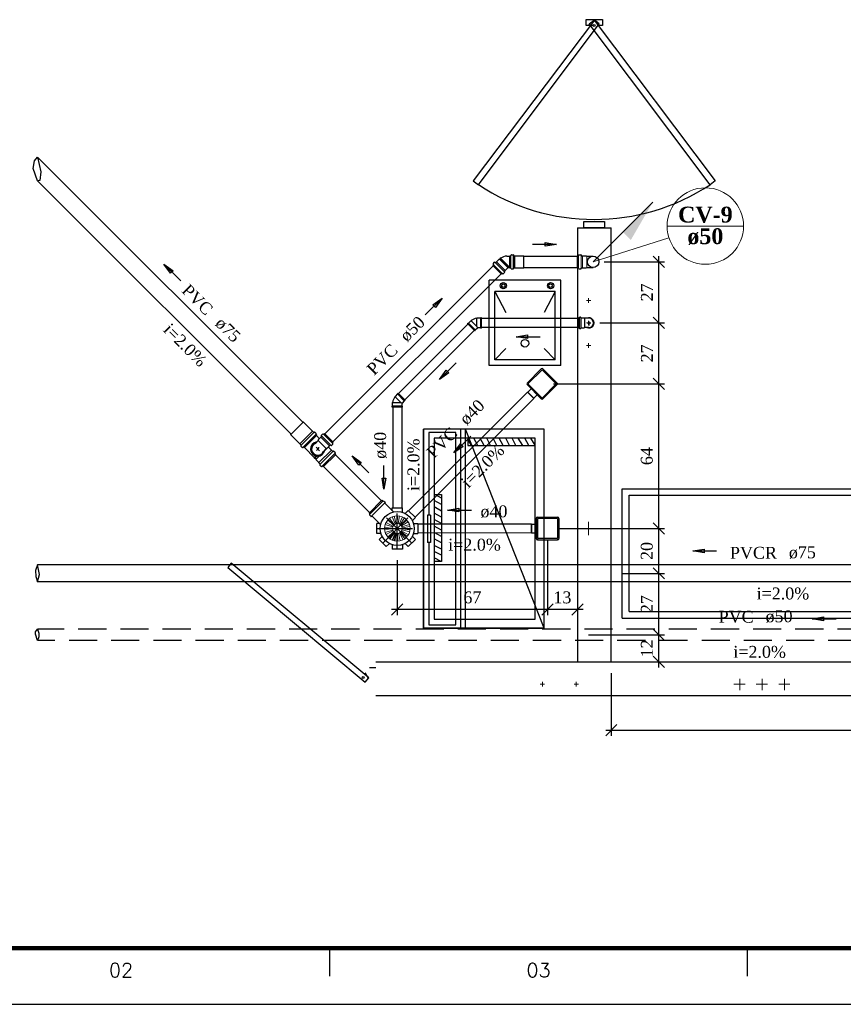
# Model space of a CAD drawing. Header units: millimetres. Extents: x 481 to 729890, y -1 to 83.
# Tile 2 of 60: x 490 to 505, y -1 to 16. Entities that reach past the tile are written whole.
import ezdxf

# ---------------------------------------------------------------- set-up
doc = ezdxf.new("R2010")
doc.units = ezdxf.units.MM
doc.header["$MEASUREMENT"] = 0
doc.linetypes.add('DASHDOT', pattern=[25.4, 12.7, -6.35, 0, -6.35])
doc.linetypes.add('Dashed', pattern=[0.75, 0.5, -0.25])
doc.layers.add('3', color=1, linetype='Continuous')
doc.layers.add('Margem', color=4, linetype='Continuous')
for name, color, linetype, lineweight in [('CV-Colunas', 7, 'Continuous', 20), ('CV-Indicação coluna', 5, 'Continuous', 20), ('CV-Sentido tubo', 7, 'Continuous', 20), ('CV-Seção tubo', 1, 'Continuous', 30), ('CV-Textos coluna', 7, 'Continuous', 20), ('CV-Textos tubo', 7, 'Continuous', 20), ('Nível 1', 7, 'Continuous', 5), ('Simbolos', 1, 'Continuous', 30), ('SIMBOLOS INT', 8, 'Continuous', 5), ('Simbolos_int', 1, 'Continuous', 30), ('TQ-Sentido tubo', 7, 'Continuous', 20), ('TQ-Seção tubo', 1, 'Continuous', 30), ('TQ-Textos tubo', 7, 'Continuous', 20)]:
    doc.layers.add(name, color=color, linetype=linetype, lineweight=lineweight)
doc.styles.add('ROMANS', font='ROMANS')
doc.styles.add('TimesNewRoman', font='times.ttf')
doc.styles.add('TimesNewRomanN', font='timesbd.ttf')
doc.dimstyles.get("Standard").update_dxf_attribs({"dimtxt": 0.18, "dimasz": 0.18, "dimexe": 0.18, "dimexo": 0.0625, "dimgap": 0.09, "dimtad": 0, "dimtih": 1, "dimtoh": 1, "dimdec": 4, "dimzin": 0, "dimdsep": 46, "dimtxsty": 'Standard', "dimcen": 0.09, "dimadec": 0, "dimazin": 0, "dimtfac": 1, "dimtdec": 4, "dimtofl": 0, "dimtmove": 0, "dimatfit": 3, "dimfxl": 0, "dimtolj": 1, "dimtzin": 0, "dimarcsym": 0})
doc.dimstyles.new('UM_25.000000', dxfattribs={"dimtxt": 0.18, "dimasz": 0.2, "dimexe": 0.1, "dimexo": 0.2, "dimgap": 0, "dimtad": 1, "dimtih": 1, "dimtoh": 1, "dimdec": 1, "dimlfac": 25, "dimzin": 0, "dimdsep": 46, "dimtxsty": 'Standard', "dimblk": 'CLOSED', "dimblk1": 'CLOSED', "dimblk2": 'CLOSED', "dimcen": 0.09, "dimdle": 0.1, "dimadec": 1, "dimazin": 2, "dimtfac": 1, "dimtdec": 4, "dimtofl": 0, "dimtmove": 0, "dimatfit": 3, "dimldrblk": 'CLOSED', "dimfxl": 0, "dimtolj": 1, "dimarcsym": 0})

# ---------------------------------------------------------------- blocks, each defined once
blk = doc.blocks.new('_OBLIQUE')
at = {"color": 0, "linetype": 'ByBlock', "lineweight": -2}
blk.add_line((-0.5, -0.5), (0.5, 0.5), dxfattribs=at)
blk = doc.blocks.new('*D110')
at = {"color": 0, "linetype": 'Continuous', "lineweight": -2}
for p, q in [((501.444, 4.775), (501.444, 5.454)), ((500.197, 5.354), (501.544, 5.354)), ((500.197, 4.875), (501.544, 4.875))]:
    blk.add_line(p, q, dxfattribs=at)
at = {"layer": 'Defpoints', "color": 0}
for p in [(499.997, 5.354), (501.444, 5.354), (499.997, 4.875)]:
    blk.add_point(p, dxfattribs=at)
at = {"color": 0, "lineweight": -2, "xscale": 0.2, "yscale": 0.2, "zscale": 0.2}
for p, rotation in [((501.444, 5.354), 90), ((501.444, 4.875), 270)]:
    blk.add_blockref('_OBLIQUE', p, dxfattribs=dict(at, rotation=rotation))
at = {"color": 7, "insert": (501.232, 5.114), "char_height": 0.2118, "attachment_point": 5, "rotation": 90, "style": 'TimesNewRoman'}
blk.add_mtext('\\A1;12', dxfattribs=at)
blk = doc.blocks.new('*D111')
at = {"color": 0, "linetype": 'Continuous', "lineweight": -2}
for p, q in [((501.444, 5.254), (501.444, 6.549)), ((500.8, 6.449), (501.544, 6.449)), ((500.197, 5.354), (501.544, 5.354))]:
    blk.add_line(p, q, dxfattribs=at)
at = {"layer": 'Defpoints', "color": 0}
for p in [(500.6, 6.449), (501.444, 6.449), (499.997, 5.354)]:
    blk.add_point(p, dxfattribs=at)
at = {"color": 0, "lineweight": -2, "xscale": 0.2, "yscale": 0.2, "zscale": 0.2}
for p, rotation in [((501.444, 6.449), 90), ((501.444, 5.354), 270)]:
    blk.add_blockref('_OBLIQUE', p, dxfattribs=dict(at, rotation=rotation))
at = {"color": 7, "insert": (501.232, 5.901), "char_height": 0.2118, "attachment_point": 5, "rotation": 90, "style": 'TimesNewRoman'}
blk.add_mtext('\\A1;27', dxfattribs=at)
blk = doc.blocks.new('*D112')
at = {"color": 0, "linetype": 'Continuous', "lineweight": -2}
for p, q in [((499.666, 7.248), (501.544, 7.248)), ((501.444, 6.349), (501.444, 7.348)), ((500.8, 6.449), (501.544, 6.449))]:
    blk.add_line(p, q, dxfattribs=at)
at = {"layer": 'Defpoints', "color": 0}
for p in [(499.466, 7.248), (501.444, 7.248), (500.6, 6.449)]:
    blk.add_point(p, dxfattribs=at)
at = {"color": 0, "lineweight": -2, "xscale": 0.2, "yscale": 0.2, "zscale": 0.2}
for p, rotation in [((501.444, 7.248), 90), ((501.444, 6.449), 270)]:
    blk.add_blockref('_OBLIQUE', p, dxfattribs=dict(at, rotation=rotation))
at = {"color": 7, "insert": (501.232, 6.848), "char_height": 0.2118, "attachment_point": 5, "rotation": 90, "style": 'TimesNewRoman'}
blk.add_mtext('\\A1;20', dxfattribs=at)
blk = doc.blocks.new('*D113')
at = {"color": 0, "linetype": 'Continuous', "lineweight": -2}
for p, q in [((499.57, 9.822), (501.544, 9.822)), ((501.444, 7.148), (501.444, 9.922)), ((499.666, 7.248), (501.544, 7.248))]:
    blk.add_line(p, q, dxfattribs=at)
at = {"layer": 'Defpoints', "color": 0}
for p in [(499.37, 9.822), (501.444, 9.822), (499.466, 7.248)]:
    blk.add_point(p, dxfattribs=at)
at = {"color": 0, "lineweight": -2, "xscale": 0.2, "yscale": 0.2, "zscale": 0.2}
for p, rotation in [((501.444, 9.822), 90), ((501.444, 7.248), 270)]:
    blk.add_blockref('_OBLIQUE', p, dxfattribs=dict(at, rotation=rotation))
at = {"color": 7, "insert": (501.232, 8.535), "char_height": 0.2118, "attachment_point": 5, "rotation": 90, "style": 'TimesNewRoman'}
blk.add_mtext('\\A1;64', dxfattribs=at)
blk = doc.blocks.new('*D114')
at = {"color": 0, "linetype": 'Continuous', "lineweight": -2}
for p, q in [((500.397, 10.906), (501.544, 10.906)), ((501.444, 9.722), (501.444, 11.006)), ((499.57, 9.822), (501.544, 9.822))]:
    blk.add_line(p, q, dxfattribs=at)
at = {"layer": 'Defpoints', "color": 0}
for p in [(500.197, 10.906), (501.444, 10.906), (499.37, 9.822)]:
    blk.add_point(p, dxfattribs=at)
at = {"color": 0, "lineweight": -2, "xscale": 0.2, "yscale": 0.2, "zscale": 0.2}
for p, rotation in [((501.444, 10.906), 90), ((501.444, 9.822), 270)]:
    blk.add_blockref('_OBLIQUE', p, dxfattribs=dict(at, rotation=rotation))
at = {"color": 7, "insert": (501.233, 10.364), "char_height": 0.2118, "attachment_point": 5, "rotation": 90, "style": 'TimesNewRoman'}
blk.add_mtext('\\A1;27', dxfattribs=at)
blk = doc.blocks.new('*D115')
at = {"color": 0, "linetype": 'Continuous', "lineweight": -2}
for p, q in [((499.466, 7.048), (499.466, 5.708)), ((499.997, 6.249), (499.997, 5.708)), ((500.097, 5.808), (499.366, 5.808))]:
    blk.add_line(p, q, dxfattribs=at)
at = {"layer": 'Defpoints', "color": 0}
for p in [(499.466, 7.248), (499.997, 6.449), (499.466, 5.808)]:
    blk.add_point(p, dxfattribs=at)
at = {"color": 0, "lineweight": -2, "xscale": 0.2, "yscale": 0.2, "zscale": 0.2, "rotation": 180}
blk.add_blockref('_OBLIQUE', (499.466, 5.808), dxfattribs=at)
at = {"color": 0, "lineweight": -2, "xscale": 0.2, "yscale": 0.2, "zscale": 0.2}
blk.add_blockref('_OBLIQUE', (499.997, 5.808), dxfattribs=at)
at = {"color": 7, "insert": (499.731, 6.02), "char_height": 0.2118, "attachment_point": 5, "rotation": 0.0057, "style": 'TimesNewRoman'}
blk.add_mtext('\\A1;13', dxfattribs=at)
blk = doc.blocks.new('*D116')
at = {"color": 0, "linetype": 'Continuous', "lineweight": -2}
for p, q in [((499.466, 7.048), (499.466, 5.708)), ((496.794, 6.682), (496.794, 5.708)), ((499.566, 5.808), (496.694, 5.808))]:
    blk.add_line(p, q, dxfattribs=at)
at = {"layer": 'Defpoints', "color": 0}
for p in [(499.466, 7.248), (496.794, 6.882), (496.794, 5.808)]:
    blk.add_point(p, dxfattribs=at)
at = {"color": 0, "lineweight": -2, "xscale": 0.2, "yscale": 0.2, "zscale": 0.2, "rotation": 180}
blk.add_blockref('_OBLIQUE', (496.794, 5.808), dxfattribs=at)
at = {"color": 0, "lineweight": -2, "xscale": 0.2, "yscale": 0.2, "zscale": 0.2}
blk.add_blockref('_OBLIQUE', (499.466, 5.808), dxfattribs=at)
at = {"color": 7, "insert": (498.13, 6.02), "char_height": 0.2118, "attachment_point": 5, "style": 'TimesNewRoman'}
blk.add_mtext('\\A1;67', dxfattribs=at)
blk = doc.blocks.new('*D117')
at = {"color": 0, "linetype": 'Continuous', "lineweight": -2}
for p, q in [((500.6, 4.675), (500.6, 3.559)), ((515.111, 4.475), (515.111, 3.559)), ((500.5, 3.659), (515.211, 3.659))]:
    blk.add_line(p, q, dxfattribs=at)
at = {"layer": 'Defpoints', "color": 0}
for p in [(500.6, 4.875), (515.111, 4.675), (515.111, 3.659)]:
    blk.add_point(p, dxfattribs=at)
at = {"color": 0, "lineweight": -2, "xscale": 0.2, "yscale": 0.2, "zscale": 0.2, "rotation": 180}
blk.add_blockref('_OBLIQUE', (500.6, 3.659), dxfattribs=at)
at = {"color": 0, "lineweight": -2, "xscale": 0.2, "yscale": 0.2, "zscale": 0.2}
blk.add_blockref('_OBLIQUE', (515.111, 3.659), dxfattribs=at)
at = {"color": 7, "insert": (507.855, 3.871), "char_height": 0.2118, "attachment_point": 5, "style": 'TimesNewRoman'}
blk.add_mtext('\\A1;363', dxfattribs=at)
blk = doc.blocks.new('*D120')
at = {"color": 0, "linetype": 'Continuous', "lineweight": -2}
for p, q in [((501.444, 10.806), (501.444, 12.093)), ((500.476, 11.993), (501.544, 11.993)), ((501.171, 10.906), (501.544, 10.906))]:
    blk.add_line(p, q, dxfattribs=at)
at = {"layer": 'Defpoints', "color": 0}
for p in [(500.276, 11.993), (501.444, 11.993), (500.971, 10.906)]:
    blk.add_point(p, dxfattribs=at)
at = {"color": 0, "lineweight": -2, "xscale": 0.2, "yscale": 0.2, "zscale": 0.2}
for p, rotation in [((501.444, 11.993), 90), ((501.444, 10.906), 270)]:
    blk.add_blockref('_OBLIQUE', p, dxfattribs=dict(at, rotation=rotation))
at = {"color": 7, "insert": (501.233, 11.449), "char_height": 0.2118, "attachment_point": 5, "rotation": 90, "style": 'TimesNewRoman'}
blk.add_mtext('\\A1;27', dxfattribs=at)

msp = doc.modelspace()

# ---------------------------------------------------------------- hatches: boundary and pattern name
at = {"layer": 'CV-Colunas', "linetype": 'Continuous'}
msp.add_hatch(color=256, dxfattribs=at).paths.add_polyline_path([(500.8068, 12.5235), (500.9482, 12.3821), (501.3372, 13.0538), (500.8068, 12.5235)])

# ---------------------------------------------------------------- linework, layer by layer
at = {"color": 7}
for p, q in [((500.1139, 12.5966), (500.1139, 12.7076)), ((500.1139, 12.7076), (500.4799, 12.7076)), ((500.4799, 12.7076), (500.4799, 12.5966)), ((499.9969, 12.5966), (499.9969, 4.8746)), ((499.9969, 12.5966), (500.5999, 12.5966)), ((500.4799, 12.5966), (500.1139, 12.5966)), ((500.7949, 5.6546), (500.7949, 7.9556)), ((500.7949, 7.9556), (507.1609, 7.9556)), ((500.9179, 5.7716), (500.9179, 7.8386)), ((500.9179, 7.8386), (507.1609, 7.8386)), ((500.7949, 5.6546), (507.1609, 5.6546)), ((500.9179, 5.7716), (507.1609, 5.7716)), ((496.3009, 4.7726), (496.4149, 4.7726)), ((496.4149, 4.8746), (508.2169, 4.8746)), ((496.2769, 4.5956), (496.2229, 4.6766)), ((496.4149, 4.2746), (508.2169, 4.2746))]:
    msp.add_line(p, q, dxfattribs=at)
at = {"color": 8}
for p, q in [((498.4279, 10.1486), (498.4279, 11.6636)), ((499.6999, 11.6636), (498.4279, 11.6636)), ((499.6999, 10.1486), (499.6999, 11.6636)), ((499.6009, 11.4656), (498.5269, 11.4656)), ((498.5269, 10.2476), (498.5269, 11.4656)), ((498.5269, 11.4656), (498.7249, 11.0906)), ((499.6009, 11.4656), (499.4059, 11.0906)), ((499.6009, 10.2476), (499.6009, 11.4656)), ((498.5269, 10.2476), (498.7249, 10.4516)), ((499.6009, 10.2476), (499.4059, 10.4516)), ((499.6009, 10.2476), (498.5269, 10.2476)), ((499.6999, 10.1486), (498.4279, 10.1486)), ((497.2579, 9.0146), (497.2579, 5.4716)), ((499.4059, 9.0146), (497.2579, 9.0146)), ((497.2579, 5.4716), (497.2579, 9.0146)), ((499.4059, 9.0146), (497.2579, 9.0146)), ((497.3539, 8.9546), (497.3539, 7.4876)), ((497.8339, 8.9546), (497.3539, 8.9546)), ((497.8339, 5.5316), (497.8339, 8.9546)), ((497.9269, 5.4716), (497.9269, 9.0146)), ((499.4059, 5.4716), (498.0079, 9.0146)), ((498.0079, 5.4716), (498.0079, 9.0146)), ((499.4059, 5.4716), (499.4059, 9.0146)), ((499.2439, 8.8556), (497.4499, 8.8556)), ((497.4499, 8.8556), (497.4499, 5.6336)), ((498.0499, 8.8556), (498.0499, 8.7266)), ((498.1159, 8.7266), (498.0499, 8.8376)), ((498.2269, 8.7266), (498.1549, 8.8556)), ((498.3379, 8.7266), (498.2659, 8.8556)), ((498.4549, 8.7266), (498.3859, 8.8556)), ((498.5629, 8.7266), (498.4999, 8.8556)), ((498.6799, 8.7266), (498.6079, 8.8556)), ((498.7909, 8.7266), (498.7249, 8.8556)), ((498.9049, 8.7266), (498.8359, 8.8556)), ((499.0249, 8.7266), (498.9469, 8.8556)), ((499.1329, 8.7266), (499.0639, 8.8556)), ((499.2439, 8.7296), (499.1719, 8.8556)), ((499.2439, 8.7266), (499.2439, 8.8556)), ((499.2439, 5.6336), (499.2439, 8.8556)), ((498.0499, 8.7266), (499.2439, 8.7266)), ((497.4499, 7.8536), (497.5819, 7.8536)), ((497.5819, 7.6766), (497.4499, 7.7456)), ((497.5819, 7.7876), (497.4649, 7.8536)), ((497.5819, 7.8536), (497.5819, 6.6596)), ((497.5819, 7.5566), (497.4499, 7.6316)), ((497.3869, 7.4876), (497.3329, 7.4876)), ((497.3329, 7.4876), (497.3329, 6.9986)), ((497.3869, 7.4876), (497.3869, 6.9986)), ((497.5819, 7.4486), (497.4499, 7.5176)), ((497.5819, 7.3346), (497.4499, 7.4066)), ((497.5819, 7.2206), (497.4499, 7.2866)), ((497.5819, 7.1066), (497.4499, 7.1756)), ((497.5819, 6.9926), (497.4499, 7.0646)), ((497.3869, 6.9986), (497.3329, 6.9986)), ((497.3539, 6.9986), (497.3539, 5.5316)), ((497.5819, 6.8816), (497.4499, 6.9476)), ((497.5819, 6.7706), (497.4499, 6.8396)), ((497.5729, 6.6596), (497.4499, 6.7256)), ((497.5819, 6.6596), (497.4499, 6.6596)), ((497.4499, 5.6336), (499.2439, 5.6336)), ((499.4059, 5.4716), (497.2579, 5.4716)), ((497.2579, 5.4716), (499.4059, 5.4716)), ((497.3539, 5.5316), (497.8339, 5.5316))]:
    msp.add_line(p, q, dxfattribs=at)
at = {"color": 7, "linetype": 'Continuous'}
for points in [[(498.1459, 13.4336), (498.2359, 13.3646), (500.3839, 16.2296), (500.3029, 16.2956), (498.1459, 13.4336)], [(502.4449, 13.4336), (502.3579, 13.3646), (500.2069, 16.2296), (500.2969, 16.2956), (502.4449, 13.4336)], [(493.8409, 6.6296), (493.7839, 6.5546), (496.2229, 4.5146), (496.2889, 4.5926), (493.8409, 6.6296)]]:
    msp.add_lwpolyline(points, close=True, dxfattribs=at)
at = {"color": 7}
for points in [[(500.2699, 16.1996), (500.1529, 16.1996), (500.1529, 16.3076), (500.4439, 16.3076), (500.4439, 16.1996), (500.3749, 16.1996)], [(499.9969, 4.8746), (500.5999, 4.8746), (500.5999, 12.5966)]]:
    msp.add_lwpolyline(points, dxfattribs=at)
for centre, radius in [((500.2969, 16.1996), 0.0184), ((496.1869, 4.5956), 0.0194)]:
    msp.add_circle(centre, radius, dxfattribs=at)
at = {"color": 8}
for centre, radius in [((498.6799, 11.5676), 0.0557), ((498.6799, 11.5676), 0.0315), ((499.5199, 11.5676), 0.0557), ((499.5199, 11.5676), 0.0315), ((499.0639, 10.5446), 0.0676)]:
    msp.add_circle(centre, radius, dxfattribs=at)
at = {"color": 7, "linetype": 'Continuous'}
msp.add_arc((500.2969, 16.4906), 3.743, 236.595, 303.369, dxfattribs=at)
at = {"layer": '3', "color": 1}
for p, q in [((490.3414, 13.7918), (490.3972, 13.8569)), ((490.3972, 13.8569), (490.4539, 13.5949)), ((490.3203, 13.6512), (490.3414, 13.7918)), ((490.3972, 13.4326), (490.3203, 13.6512)), ((490.4539, 13.5949), (490.4398, 13.4402)), ((490.4398, 13.4402), (490.3972, 13.4326)), ((490.3629, 5.4066), (490.3972, 5.4536)), ((490.3972, 5.4536), (490.4228, 5.385)), ((490.3629, 5.3683), (490.3629, 5.4066)), ((490.3972, 5.2536), (490.3629, 5.3683)), ((490.418, 5.3203), (490.3972, 5.2536)), ((490.4228, 5.385), (490.418, 5.3203))]:
    msp.add_line(p, q, dxfattribs=at)
at = {"layer": '3', "color": 5}
for p, q in [((490.3972, 6.5987), (490.3591, 6.5001)), ((490.3591, 6.5001), (490.3676, 6.3952)), ((490.4126, 6.5172), (490.3972, 6.5987)), ((490.4297, 6.4273), (490.4126, 6.5172)), ((490.3676, 6.3952), (490.3972, 6.2987)), ((490.3972, 6.2987), (490.4297, 6.4273))]:
    msp.add_line(p, q, dxfattribs=at)
at = {"layer": 'CV-Colunas', "linetype": 'Continuous'}
msp.add_line((500.2765, 11.9932), (501.3372, 13.0538), dxfattribs=at)
at = {"layer": 'CV-Indicação coluna'}
for p, q in [((501.5924, 12.6289), (502.9524, 12.6289)), ((500.2765, 11.9932), (501.6244, 12.4225))]:
    msp.add_line(p, q, dxfattribs=at)
msp.add_circle((502.2724, 12.6289), 0.68, dxfattribs=at)
at = {"layer": 'CV-Seção tubo'}
for p, q in [((499.0425, 12.0932), (499.9965, 12.0932)), ((495.5075, 8.9303), (498.4983, 11.921)), ((495.649, 8.7889), (498.6397, 11.7796)), ((499.0425, 11.8932), (499.9965, 11.8932))]:
    msp.add_line(p, q, dxfattribs=at)
at = {"layer": 'Margem', "lineweight": 100}
msp.add_line((627.2443, -0.2193), (483.2443, -0.2193), dxfattribs=at)
at = {"layer": 'Margem', "color": 1}
for p, q in [((495.5943, -0.7193), (495.5943, -0.2193)), ((503.0193, -0.7193), (503.0193, -0.2193)), ((480.7443, -1.2193), (628.2443, -1.2193))]:
    msp.add_line(p, q, dxfattribs=at)
at = {"layer": 'Nível 1'}
for p, q in [((496.7301, 7.3075), (496.6283, 7.4022)), ((496.7414, 7.3174), (496.6566, 7.4277)), ((496.7591, 7.328), (496.7047, 7.456)), ((496.774, 7.3329), (496.7414, 7.4673)), ((496.7952, 7.3358), (496.7966, 7.4744)), ((496.81, 7.3337), (496.8348, 7.4701)), ((496.8305, 7.3273), (496.8878, 7.4539)), ((496.8433, 7.3202), (496.9217, 7.4355)), ((496.8602, 7.3061), (496.9628, 7.3987)), ((496.8687, 7.2948), (496.9861, 7.3683)), ((496.7068, 7.2403), (496.5682, 7.229)), ((496.7075, 7.2552), (496.5689, 7.2679)), ((496.711, 7.2191), (496.5795, 7.1753)), ((496.7117, 7.2764), (496.5802, 7.3216)), ((496.7174, 7.2057), (496.5951, 7.1399)), ((496.7181, 7.2898), (496.5958, 7.357)), ((496.7294, 7.188), (496.6276, 7.0947)), ((496.8624, 7.1922), (496.9705, 7.1038)), ((496.8715, 7.2043), (496.9918, 7.1364)), ((496.8779, 7.2743), (497.0094, 7.3181)), ((496.8786, 7.2241), (497.013, 7.1873)), ((496.8814, 7.2608), (497.0186, 7.2806)), ((496.8822, 7.2389), (497.02, 7.2255)), ((496.7407, 7.1781), (496.6552, 7.0685)), ((496.745, 7.1753), (496.6658, 7.0607)), ((496.7591, 7.1668), (496.7033, 7.0402)), ((496.7634, 7.1654), (496.7153, 7.0353)), ((496.7733, 7.1625), (496.74, 7.0275)), ((496.7775, 7.1611), (496.7528, 7.0246)), ((496.7945, 7.1597), (496.7945, 7.0211)), ((496.8001, 7.1597), (496.8072, 7.0211)), ((496.815, 7.1618), (496.8454, 7.0268)), ((496.8348, 7.1689), (496.8977, 7.0452)), ((496.8475, 7.1774), (496.9302, 7.0664))]:
    msp.add_line(p, q, dxfattribs=at)
for radius in [0.2267, 0.0878]:
    msp.add_circle((496.7945, 7.2474), radius, dxfattribs=at)
at = {"layer": 'Simbolos'}
for p, q in [((498.7443, 12.095), (498.7946, 12.0943)), ((498.7945, 11.8842), (498.7945, 12.1022)), ((498.7945, 12.1022), (498.8115, 12.1022)), ((498.8185, 12.1172), (498.8155, 12.1052)), ((498.8225, 12.1202), (498.8575, 12.1202)), ((498.8615, 12.1172), (498.8625, 12.1062)), ((498.8665, 12.1022), (498.8855, 12.1022)), ((498.8855, 12.1022), (498.8865, 12.1022)), ((498.8865, 12.1022), (499.0425, 12.1022)), ((498.4919, 11.9274), (498.5039, 11.9394)), ((498.4919, 11.9274), (498.6461, 11.7733)), ((498.4983, 11.955), (498.5046, 11.9444)), ((498.499, 11.9599), (498.5237, 11.9847)), ((498.5287, 11.9854), (498.5372, 11.9783)), ((498.5428, 11.9783), (498.5563, 11.9917)), ((498.5563, 11.9917), (498.6043, 12.0398)), ((498.6043, 12.0398), (498.6149, 12.0391)), ((498.6149, 12.0391), (498.622, 12.0462)), ((498.6185, 12.0511), (498.6263, 12.0589)), ((498.622, 12.0462), (498.6185, 12.0511)), ((498.6312, 12.0554), (498.6263, 12.0589)), ((498.6461, 11.7733), (498.6581, 11.7853)), ((498.6736, 11.7796), (498.663, 11.786)), ((498.6786, 11.7803), (498.7033, 11.8051)), ((498.697, 11.8242), (498.7104, 11.8376)), ((498.704, 11.81), (498.697, 11.8185)), ((498.7104, 11.8376), (498.7585, 11.8857)), ((498.7585, 11.8857), (498.7578, 11.8878)), ((498.762, 11.892), (498.7946, 11.892)), ((498.7945, 11.8842), (498.8115, 11.8842)), ((498.8185, 11.8692), (498.8155, 11.8812)), ((498.8225, 11.8662), (498.8575, 11.8662)), ((498.8615, 11.8692), (498.8625, 11.8802)), ((498.8665, 11.8842), (498.8855, 11.8842)), ((498.8855, 11.8842), (498.8865, 11.8842)), ((498.8865, 11.8842), (499.0425, 11.8842)), ((498.042, 10.8926), (498.053, 10.9036)), ((498.171, 10.7636), (498.042, 10.8926)), ((498.053, 10.9036), (498.059, 10.9036)), ((498.059, 10.9036), (498.101, 10.9456)), ((498.101, 10.9456), (498.108, 10.9456)), ((498.214, 10.9926), (498.209, 10.9876)), ((498.274, 10.9926), (498.214, 10.9926)), ((498.278, 10.9966), (498.274, 10.9926)), ((498.294, 10.9966), (498.278, 10.9966)), ((498.294, 10.8146), (498.294, 10.9966)), ((500.0139, 10.8186), (500.0139, 10.9956)), ((500.0139, 10.9956), (500.0259, 10.9956)), ((500.0309, 11.0046), (500.0299, 10.9986)), ((500.0349, 11.0076), (500.0539, 11.0076)), ((500.0579, 11.0036), (500.0589, 10.9986)), ((500.0629, 10.9956), (500.1199, 10.9956)), ((500.1199, 10.9956), (500.1249, 10.9896)), ((500.1629, 10.9896), (500.1249, 10.9896)), ((500.2019, 10.9896), (500.1629, 10.9896)), ((498.171, 10.7636), (498.182, 10.7746)), ((498.182, 10.7806), (498.22, 10.8186)), ((498.182, 10.7746), (498.182, 10.7806)), ((498.274, 10.8186), (498.22, 10.8186)), ((498.278, 10.8146), (498.274, 10.8186)), ((498.294, 10.8146), (498.278, 10.8146)), ((500.0139, 10.8186), (500.0259, 10.8186)), ((500.0309, 10.8096), (500.0299, 10.8156)), ((500.0349, 10.8066), (500.0539, 10.8066)), ((500.0579, 10.8106), (500.0589, 10.8146)), ((500.0629, 10.8186), (500.1199, 10.8186)), ((500.1199, 10.8186), (500.1249, 10.8246)), ((500.1629, 10.8246), (500.1249, 10.8246)), ((500.2019, 10.8246), (500.1629, 10.8246)), ((499.1012, 9.8358), (499.3558, 10.0903)), ((499.3841, 10.0903), (499.6386, 9.8357)), ((496.7965, 9.6411), (496.754, 9.5986)), ((496.8078, 9.658), (496.7965, 9.6467)), ((496.7965, 9.6467), (496.7965, 9.6411)), ((496.9365, 9.5293), (496.8078, 9.658)), ((499.1012, 9.8075), (499.3557, 9.5529)), ((499.1153, 9.6746), (499.1747, 9.734)), ((499.1153, 9.6661), (499.2143, 9.5671)), ((499.384, 9.5529), (499.6386, 9.8074)), ((496.7074, 9.4855), (496.7123, 9.4905)), ((496.7074, 9.4261), (496.7074, 9.4855)), ((496.754, 9.5986), (496.754, 9.5916)), ((496.9195, 9.518), (496.8813, 9.4798)), ((496.8813, 9.4261), (496.8813, 9.4798)), ((496.9252, 9.518), (496.9195, 9.518)), ((496.9365, 9.5293), (496.9252, 9.518)), ((499.2227, 9.5671), (499.2822, 9.6265)), ((496.7031, 9.4219), (496.7074, 9.4261)), ((496.7031, 9.4063), (496.7031, 9.4219)), ((496.8856, 9.4063), (496.7031, 9.4063)), ((496.8856, 9.4219), (496.8813, 9.4261)), ((496.8856, 9.4063), (496.8856, 9.4219)), ((495.1222, 9.1417), (494.9001, 8.9197)), ((495.125, 9.1417), (495.1222, 9.1417)), ((495.2848, 8.9819), (495.125, 9.1417)), ((495.2862, 8.9819), (495.2848, 8.9819)), ((495.3103, 8.9579), (495.2862, 8.9819)), ((495.3159, 8.9579), (495.3237, 8.9642)), ((495.3534, 8.9388), (495.3286, 8.9635)), ((495.5012, 8.9367), (495.4891, 8.9246)), ((495.6553, 8.7825), (495.5012, 8.9367)), ((494.9001, 8.9169), (494.9001, 8.9197)), ((495.0599, 8.7571), (494.9001, 8.9169)), ((495.3612, 8.9056), (495.1363, 8.6807)), ((495.3894, 8.8136), (495.3378, 8.762)), ((495.3477, 8.9232), (495.3541, 8.9338)), ((495.3612, 8.9056), (495.3484, 8.9183)), ((495.41, 8.8454), (495.3555, 8.8999)), ((495.4361, 8.8716), (495.3887, 8.8242)), ((495.3887, 8.8242), (495.3894, 8.8136)), ((495.4368, 8.8723), (495.4361, 8.8716)), ((495.4503, 8.8858), (495.4368, 8.8723)), ((495.4432, 8.8999), (495.4503, 8.8914)), ((495.4686, 8.9296), (495.4439, 8.9048)), ((495.4736, 8.9303), (495.4842, 8.9239)), ((495.649, 8.7549), (495.6426, 8.7655)), ((495.6553, 8.7825), (495.6433, 8.7705)), ((495.0599, 8.7556), (495.0599, 8.7571)), ((495.084, 8.7316), (495.0599, 8.7556)), ((495.084, 8.7259), (495.0776, 8.7182)), ((495.1031, 8.6885), (495.0783, 8.7132)), ((495.1186, 8.6941), (495.108, 8.6878)), ((495.1363, 8.6807), (495.1236, 8.6934)), ((495.3209, 8.5074), (495.142, 8.6863)), ((495.5323, 8.6708), (495.4807, 8.6192)), ((495.5429, 8.6701), (495.5323, 8.6708)), ((495.5903, 8.7175), (495.5429, 8.6701)), ((495.5726, 8.6927), (495.5655, 8.6927)), ((495.6228, 8.6425), (495.5726, 8.6927)), ((495.591, 8.7182), (495.5903, 8.7175)), ((495.6044, 8.7316), (495.591, 8.7182)), ((495.6186, 8.7245), (495.6101, 8.7316)), ((495.6242, 8.6425), (495.6228, 8.6425)), ((495.6482, 8.75), (495.6235, 8.7252)), ((495.6482, 8.6185), (495.6242, 8.6425)), ((495.6539, 8.6185), (495.6624, 8.6255)), ((495.6921, 8.6001), (495.6673, 8.6248)), ((495.6864, 8.5845), (495.6928, 8.5951)), ((495.3202, 8.5067), (495.3166, 8.5018)), ((495.3251, 8.4933), (495.3166, 8.5018)), ((495.3293, 8.4976), (495.3251, 8.4933)), ((495.3491, 8.4792), (495.3301, 8.4983)), ((495.3491, 8.4693), (495.3491, 8.4792)), ((495.3993, 8.4191), (495.3491, 8.4693)), ((495.3993, 8.4176), (495.3993, 8.4191)), ((495.4234, 8.3936), (495.3993, 8.4176)), ((495.475, 8.342), (495.6999, 8.5668)), ((495.6999, 8.5668), (495.6871, 8.5796)), ((495.4234, 8.3879), (495.4163, 8.3795)), ((495.4418, 8.3498), (495.417, 8.3745)), ((495.4573, 8.3554), (495.4467, 8.3491)), ((495.475, 8.342), (495.4623, 8.3547)), ((496.2924, 7.5232), (496.5187, 7.7494)), ((496.5187, 7.7494), (496.5328, 7.7353)), ((496.5463, 7.7417), (496.5385, 7.7353)), ((496.5519, 7.7417), (496.5788, 7.7148)), ((496.5788, 7.7091), (496.5724, 7.7013)), ((496.5724, 7.6957), (496.7245, 7.5437)), ((496.7047, 7.5635), (496.7047, 7.613)), ((496.7047, 7.613), (496.8843, 7.613)), ((496.885, 7.5401), (496.8843, 7.613)), ((496.938, 7.5182), (496.9896, 7.5698)), ((496.938, 7.5182), (496.9896, 7.5698)), ((496.9896, 7.5698), (497.1169, 7.4425)), ((496.9896, 7.5698), (497.1169, 7.4425)), ((496.2924, 7.5232), (496.3066, 7.509)), ((496.3002, 7.4956), (496.3066, 7.5034)), ((496.3002, 7.4899), (496.3271, 7.4631)), ((496.3327, 7.4631), (496.3405, 7.4694)), ((496.3462, 7.4694), (496.4982, 7.3174)), ((497.0653, 7.3909), (497.1169, 7.4425)), ((497.0653, 7.3909), (497.1169, 7.4425)), ((499.2659, 7.4277), (499.2659, 7.0677)), ((499.2859, 7.4477), (499.6459, 7.4476)), ((499.6659, 7.4276), (499.6659, 7.0676)), ((496.4784, 7.3372), (496.4289, 7.3372)), ((496.4289, 7.1576), (496.4289, 7.3372)), ((497.0872, 7.3379), (497.16, 7.3372)), ((497.0872, 7.3379), (497.16, 7.3372)), ((497.16, 7.3372), (497.16, 7.1576)), ((497.16, 7.3372), (497.16, 7.1576)), ((499.1759, 7.3177), (499.1759, 7.1777)), ((499.1819, 7.3237), (499.2659, 7.3237)), ((496.5017, 7.1569), (496.4289, 7.1576)), ((496.5236, 7.1038), (496.472, 7.0522)), ((496.5993, 6.9249), (496.472, 7.0522)), ((497.1169, 7.0522), (496.9896, 6.9249)), ((497.1169, 7.0522), (496.9896, 6.9249)), ((497.0653, 7.1038), (497.1169, 7.0522)), ((497.0653, 7.1038), (497.1169, 7.0522)), ((497.0872, 7.1569), (497.16, 7.1576)), ((497.0872, 7.1569), (497.16, 7.1576)), ((499.1819, 7.1717), (499.2659, 7.1717)), ((499.2859, 7.0477), (499.6459, 7.0476)), ((496.6509, 6.9766), (496.5993, 6.9249)), ((496.704, 6.9546), (496.7047, 6.8818)), ((496.704, 6.9546), (496.7047, 6.8818)), ((496.8843, 6.8818), (496.7047, 6.8818)), ((496.8843, 6.8818), (496.7047, 6.8818)), ((496.885, 6.9546), (496.8843, 6.8818)), ((496.885, 6.9546), (496.8843, 6.8818)), ((496.938, 6.9766), (496.9896, 6.9249)), ((496.938, 6.9766), (496.9896, 6.9249))]:
    msp.add_line(p, q, dxfattribs=at)
at = {"layer": 'Simbolos', "color": 1}
for p, q in [((499.9965, 11.8842), (499.9965, 12.1022)), ((499.9965, 12.1022), (500.0135, 12.1022)), ((500.0205, 12.1172), (500.0175, 12.1052)), ((500.0245, 12.1202), (500.0595, 12.1202)), ((500.0635, 12.1172), (500.0645, 12.1062)), ((500.0685, 12.1022), (500.0875, 12.1022)), ((500.0875, 12.1022), (500.0885, 12.1022)), ((500.0885, 12.1022), (500.1555, 12.1022)), ((500.1555, 12.1022), (500.1625, 12.0942)), ((500.1625, 12.0942), (500.2765, 12.0942)), ((499.9965, 11.8842), (500.0135, 11.8842)), ((500.0205, 11.8692), (500.0175, 11.8812)), ((500.0245, 11.8662), (500.0595, 11.8662)), ((500.0635, 11.8692), (500.0645, 11.8802)), ((500.0685, 11.8842), (500.0875, 11.8842)), ((500.0875, 11.8842), (500.0885, 11.8842)), ((500.0885, 11.8842), (500.1555, 11.8842)), ((500.1555, 11.8842), (500.1625, 11.8922)), ((500.1625, 11.8922), (500.2765, 11.8922))]:
    msp.add_line(p, q, dxfattribs=at)
msp.add_circle((500.2765, 11.9932), 0.1014, dxfattribs=at)
at = {"layer": 'Simbolos'}
msp.add_circle((496.7945, 7.2474), 0.302, dxfattribs=at)
for centre, radius, start, end in [((498.7458, 11.9055), 0.1893, 90.4443, 127.398), ((498.8115, 12.1062), 0.004, 270, 345), ((498.8225, 12.1162), 0.004, 90, 165), ((498.8575, 12.1162), 0.004, 5.00001, 90), ((498.8665, 12.1062), 0.004, 185, 270), ((498.5018, 11.9571), 0.004, 135, 210), ((498.5011, 11.9422), 0.004, 315, 30.0001), ((498.5266, 11.9818), 0.004, 49.9999, 135), ((498.54, 11.9811), 0.004, 230, 315), ((498.6609, 11.7824), 0.004, 59.9999, 135), ((498.6758, 11.7832), 0.004, 240, 315), ((498.6998, 11.8213), 0.004, 135, 220), ((498.7005, 11.8079), 0.004, 315, 40.0001), ((498.762, 11.8878), 0.004, 90, 180), ((498.8115, 11.8802), 0.004, 15, 90), ((498.8225, 11.8702), 0.004, 195, 270), ((498.8575, 11.8702), 0.004, 270, 355), ((498.8665, 11.8802), 0.004, 90, 175), ((498.245, 10.7576), 0.2337, 98.9327, 126.067), ((500.0259, 10.9996), 0.004, 270, 345), ((500.0349, 11.0036), 0.004, 90, 165), ((500.0539, 11.0036), 0.004, 5, 90), ((500.0629, 10.9996), 0.004, 185, 270), ((500.2019, 10.9066), 0.0823, 270, 90), ((500.0259, 10.8146), 0.004, 15, 90), ((500.0349, 10.8106), 0.004, 195, 270), ((500.0539, 10.8106), 0.004, 270, 355), ((500.0629, 10.8146), 0.004, 90, 175), ((499.37, 10.0762), 0.02, 44.9831, 134.983), ((499.1153, 9.8217), 0.02, 134.983, 224.983), ((499.6245, 9.8215), 0.02, 314.983, 44.9831), ((499.1195, 9.6704), 0.006, 134.983, 224.983), ((496.9421, 9.4544), 0.2337, 143.933, 171.067), ((499.2185, 9.5713), 0.006, 224.983, 314.983), ((499.3698, 9.567), 0.02, 224.983, 314.983), ((495.3131, 8.9607), 0.004, 224.999, 309.999), ((495.3258, 8.9607), 0.004, 44.9995, 129.999), ((495.3506, 8.936), 0.004, 329.999, 44.9995), ((495.3803, 8.6616), 0.1094, 112.953, 337.047), ((495.3513, 8.9211), 0.004, 149.999, 224.999), ((495.4467, 8.902), 0.004, 135, 220), ((495.4474, 8.8886), 0.004, 315, 40.0001), ((495.4715, 8.9268), 0.004, 60.0002, 135), ((495.4863, 8.9275), 0.004, 240, 315), ((495.6461, 8.7677), 0.004, 135, 210), ((495.0812, 8.7161), 0.004, 139.999, 224.999), ((495.0812, 8.7288), 0.004, 319.999, 44.9995), ((495.1059, 8.6913), 0.004, 224.999, 299.999), ((495.1208, 8.6906), 0.004, 44.9995, 119.999), ((495.6072, 8.7288), 0.004, 50.0001, 135), ((495.6207, 8.7281), 0.004, 230, 315), ((495.6454, 8.7528), 0.004, 315, 30), ((495.6511, 8.6213), 0.004, 225, 310), ((495.6645, 8.622), 0.004, 45.0001, 130), ((495.6893, 8.5973), 0.004, 330, 45.0001), ((495.69, 8.5824), 0.004, 150, 225), ((495.4199, 8.3773), 0.004, 140, 225), ((495.4206, 8.3908), 0.004, 320, 45.0001), ((495.4446, 8.3526), 0.004, 225, 300), ((495.4595, 8.3519), 0.004, 45.0001, 120), ((496.5357, 7.7381), 0.004, 225, 310), ((496.5491, 7.7388), 0.004, 45.0001, 130), ((496.576, 7.712), 0.004, 320, 45.0001), ((496.5753, 7.6985), 0.004, 140, 225), ((496.7287, 7.5479), 0.006, 225, 282.387), ((496.303, 7.4928), 0.004, 140, 225), ((496.3037, 7.5062), 0.004, 320, 45.0001), ((496.3299, 7.4659), 0.004, 225, 310), ((496.3433, 7.4666), 0.004, 45.0001, 130), ((496.9338, 7.5225), 0.006, 243.161, 315), ((497.0695, 7.3867), 0.006, 135, 206.839), ((499.2859, 7.4277), 0.02, 89.999, 179.999), ((499.6459, 7.4276), 0.02, 0.00097, 89.999), ((496.494, 7.3131), 0.006, 347.613, 45.0001), ((497.0872, 7.3436), 0.006, 198.161, 270), ((499.1819, 7.3177), 0.006, 89.999, 179.999), ((496.5194, 7.1081), 0.006, 315, 26.8391), ((497.0695, 7.1081), 0.006, 153.161, 225), ((497.0872, 7.1512), 0.006, 90.0001, 161.839), ((499.1819, 7.1777), 0.006, 179.999, 269.999), ((499.2859, 7.0677), 0.02, 179.999, 269.999), ((499.6459, 7.0676), 0.02, 269.999, 0.00097), ((496.6552, 6.9723), 0.006, 63.1611, 135), ((496.6983, 6.9546), 0.006, 0.00006, 71.8391), ((496.8906, 6.9546), 0.006, 108.161, 180), ((496.9338, 6.9723), 0.006, 45.0001, 116.839)]:
    msp.add_arc(centre, radius, start, end, dxfattribs=at)
at = {"layer": 'Simbolos', "color": 1}
for centre, start, end in [((500.0135, 12.1062), 270, 345), ((500.0245, 12.1162), 90, 165), ((500.0595, 12.1162), 5, 90), ((500.0685, 12.1062), 185, 270), ((500.0135, 11.8802), 15, 90), ((500.0245, 11.8702), 195, 270), ((500.0595, 11.8702), 270, 355), ((500.0685, 11.8802), 90, 175)]:
    msp.add_arc(centre, 0.004, start, end, dxfattribs=at)
at = {"layer": 'SIMBOLOS INT', "color": 1}
for p, q in [((500.0165, 11.8842), (500.0165, 12.1022)), ((500.0655, 11.8842), (500.0655, 12.1022)), ((500.0875, 12.1022), (500.0875, 11.8842)), ((500.1625, 12.0942), (500.1625, 11.8922))]:
    msp.add_line(p, q, dxfattribs=at)
at = {"layer": 'SIMBOLOS INT', "linetype": 'Continuous'}
for p, q in [((500.1969, 11.3046), (500.1579, 11.3046)), ((500.1969, 11.3046), (500.1969, 11.3466)), ((500.1969, 11.3046), (500.1969, 11.2656)), ((500.1969, 11.3046), (500.2359, 11.3046)), ((500.1969, 10.9056), (500.1579, 10.9056)), ((500.1969, 10.9056), (500.1969, 10.9446)), ((500.1969, 10.9056), (500.2359, 10.9056)), ((500.1969, 10.9056), (500.1969, 10.8666)), ((500.1969, 10.5066), (500.1969, 10.5456)), ((500.1969, 10.5066), (500.1579, 10.5066)), ((500.1969, 10.5066), (500.1969, 10.4646)), ((500.1969, 10.5066), (500.2359, 10.5066)), ((500.1969, 7.1316), (500.1969, 7.3656)), ((500.2809, 7.2426), (500.0979, 7.2426)), ((500.1969, 7.2426), (500.1969, 7.1316)), ((500.1969, 7.2426), (500.2809, 7.2426)), ((502.8829, 4.3726), (502.8829, 4.5736)), ((503.2819, 4.3726), (503.2819, 4.5736)), ((503.6809, 4.3726), (503.6809, 4.5736)), ((499.4149, 4.4776), (499.3369, 4.4776)), ((499.3759, 4.5166), (499.3759, 4.4386)), ((500.0149, 4.4776), (499.9369, 4.4776)), ((499.9759, 4.5166), (499.9759, 4.4386)), ((502.9789, 4.4776), (502.7779, 4.4776)), ((502.8829, 4.4776), (502.9789, 4.4776)), ((503.3779, 4.4776), (503.1769, 4.4776)), ((503.2819, 4.4776), (503.3779, 4.4776)), ((503.7769, 4.4776), (503.5789, 4.4776)), ((503.6809, 4.4776), (503.7769, 4.4776))]:
    msp.add_line(p, q, dxfattribs=at)
at = {"layer": 'Simbolos_int'}
for p, q in [((498.7946, 11.892), (498.7946, 12.0943)), ((498.8145, 11.8842), (498.8145, 12.1022)), ((498.8635, 11.8842), (498.8635, 12.1022)), ((498.8855, 11.8842), (498.8855, 12.1022)), ((499.0425, 11.8842), (499.0425, 12.1022)), ((498.5061, 11.9415), (498.6602, 11.7874)), ((498.54, 11.9755), (498.6941, 11.8213)), ((498.5563, 11.9917), (498.7104, 11.8376)), ((498.6149, 12.0391), (498.762, 11.892)), ((498.622, 12.0462), (498.7769, 11.8913)), ((498.6312, 12.0554), (498.7946, 11.892)), ((498.182, 10.7806), (498.059, 10.9036)), ((498.108, 10.9456), (498.209, 10.8446)), ((498.209, 10.8446), (498.209, 10.9876)), ((498.274, 10.9926), (498.274, 10.8186)), ((500.0289, 10.9956), (500.0289, 10.8186)), ((500.0589, 10.9956), (500.0589, 10.8186)), ((500.1249, 10.9896), (500.1249, 10.8246)), ((500.1739, 10.9066), (500.2359, 10.9066)), ((500.2019, 10.9336), (500.2019, 10.8586)), ((498.209, 10.8446), (498.214, 10.8336)), ((498.214, 10.8336), (498.22, 10.8186)), ((499.3629, 10.0677), (499.1238, 9.8287)), ((499.377, 10.0677), (499.616, 9.8286)), ((499.1238, 9.8146), (499.3628, 9.5755)), ((499.616, 9.8145), (499.3769, 9.5755)), ((496.7965, 9.6411), (496.9195, 9.518)), ((499.1153, 9.6746), (499.2227, 9.5671)), ((496.7123, 9.4905), (496.8552, 9.4905)), ((496.8552, 9.4905), (496.754, 9.5916)), ((496.8552, 9.4905), (496.8665, 9.4862)), ((496.8665, 9.4862), (496.8813, 9.4798)), ((496.8813, 9.4261), (496.7074, 9.4261)), ((495.2862, 8.9819), (495.0599, 8.7556)), ((495.3124, 8.9543), (495.0875, 8.7295)), ((495.3463, 8.9204), (495.1215, 8.6955)), ((495.3555, 8.8999), (495.142, 8.6863)), ((495.3894, 8.8136), (495.5323, 8.6708)), ((495.4368, 8.8723), (495.591, 8.7182)), ((495.6065, 8.7337), (495.4524, 8.8879)), ((495.6412, 8.7684), (495.487, 8.9225)), ((495.4135, 8.6284), (495.3498, 8.692)), ((495.4078, 8.6892), (495.3555, 8.6369)), ((495.3803, 8.6616), (495.4078, 8.6892)), ((495.3993, 8.4191), (495.6228, 8.6425)), ((495.4255, 8.3915), (495.6504, 8.6163)), ((495.5047, 8.6347), (495.5401, 8.6701)), ((495.3202, 8.5067), (495.3513, 8.5379)), ((495.3293, 8.4976), (495.3668, 8.535)), ((495.3491, 8.4792), (495.4064, 8.5364)), ((495.4602, 8.3568), (495.685, 8.5817)), ((496.5357, 7.7325), (496.3094, 7.5062)), ((496.5696, 7.6985), (496.3433, 7.4722)), ((499.2869, 7.4167), (499.2869, 7.0787)), ((499.6349, 7.4266), (499.2969, 7.4267)), ((499.6449, 7.4166), (499.6449, 7.0786)), ((499.1819, 7.3237), (499.1819, 7.1717)), ((499.6349, 7.0686), (499.2969, 7.0687))]:
    msp.add_line(p, q, dxfattribs=at)
at = {"layer": 'Simbolos_int', "linetype": 'DASHDOT', "ltscale": 0.05}
for p, q in [((497.0533, 6.9886), (496.4056, 7.6363)), ((496.7945, 6.8811), (496.7945, 7.6137)), ((496.5357, 6.9886), (497.0533, 7.5062)), ((496.4282, 7.2474), (497.1608, 7.2474))]:
    msp.add_line(p, q, dxfattribs=at)
at = {"layer": 'Simbolos_int'}
for centre, radius, start, end in [((500.2019, 10.9066), 0.0912, 244.623, 115.377), ((499.37, 10.0606), 0.01, 44.9831, 134.983), ((499.1309, 9.8217), 0.01, 134.983, 224.983), ((499.6089, 9.8215), 0.01, 314.983, 44.9831), ((499.3698, 9.5826), 0.01, 224.983, 314.983), ((495.3803, 8.6616), 0.1272, 97.8608, 352.139), ((499.2969, 7.4167), 0.01, 89.999, 179.999), ((499.6349, 7.4166), 0.01, 0.00097, 89.999), ((499.2969, 7.0787), 0.01, 179.999, 269.999), ((499.6349, 7.0786), 0.01, 269.999, 0.00097)]:
    msp.add_arc(centre, radius, start, end, dxfattribs=at)
at = {"layer": 'TQ-Seção tubo'}
for p, q in [((495.1172, 9.1368), (490.3972, 13.8569)), ((494.9051, 8.9246), (490.3972, 13.4326)), ((498.05, 10.8847), (496.8156, 9.6503)), ((500.0139, 10.9856), (498.294, 10.9856)), ((498.1631, 10.7715), (496.9287, 9.5371)), ((500.0139, 10.8256), (498.294, 10.8256)), ((499.1082, 9.6732), (496.9968, 7.5627)), ((499.2213, 9.56), (497.1099, 7.4496)), ((496.7143, 9.4063), (496.7144, 7.613)), ((496.8744, 9.4063), (496.8744, 7.613)), ((496.5116, 7.7424), (495.6935, 8.5605)), ((496.2995, 7.5302), (495.4814, 8.3484)), ((499.1758, 7.3276), (497.16, 7.3274)), ((499.1759, 7.1676), (497.1601, 7.1674))]:
    msp.add_line(p, q, dxfattribs=at)
at = {"layer": 'TQ-Seção tubo', "color": 5}
for p, q in [((513.1669, 6.5987), (490.3972, 6.5987)), ((513.1669, 6.2987), (490.3972, 6.2987))]:
    msp.add_line(p, q, dxfattribs=at)
at = {"layer": 'TQ-Seção tubo', "linetype": 'Dashed'}
for p, q in [((515.6217, 5.4536), (490.3972, 5.4536)), ((515.4573, 5.2536), (490.3972, 5.2536))]:
    msp.add_line(p, q, dxfattribs=at)

# ---------------------------------------------------------------- texts
at = {"layer": 'CV-Textos coluna', "char_height": 0.2824, "attachment_point": 8, "line_spacing_factor": 0.798, "style": 'TimesNewRomanN'}
for s, insert, width in [('CV-9', (502.2729, 12.6858), 1.709859), ('ø50', (502.2729, 12.2898), 1.131363)]:
    msp.add_mtext(s, dxfattribs=dict(at, insert=insert, width=width))
at = {"layer": 'CV-Textos tubo', "char_height": 0.2118, "rotation": 45.00011, "line_spacing_factor": 0.798, "style": 'TimesNewRoman'}
for s, insert, width, attachment_point in [('ø50', (496.9755, 10.548), 0.829666, 7), ('PVC', (496.8255, 10.398), 1.071317, 9)]:
    msp.add_mtext(s, dxfattribs=dict(at, insert=insert, width=width, attachment_point=attachment_point))
at = {"layer": 'Margem', "color": 1, "char_height": 0.25, "width": 1.479069, "attachment_point": 8, "line_spacing_factor": 0.798, "style": 'ROMANS'}
for s, insert in [('02', (491.8818, -0.7346)), ('03', (499.3068, -0.7346))]:
    msp.add_mtext(s, dxfattribs=dict(at, insert=insert))
at = {"layer": 'TQ-Textos tubo', "char_height": 0.2118, "line_spacing_factor": 0.798, "style": 'TimesNewRoman'}
for s, insert, width, attachment_point, rotation in [('PVC', (493.3831, 11.0213), 1.071317, 9, 314.99989), ('i=2.0%', (492.9461, 10.4343), 1.613688, 8, 314.99989), ('ø75', (493.5331, 10.8713), 0.829666, 7, 314.99989), ('ø40', (498.0362, 9.0666), 0.829666, 7, 44.98865), ('ø40', (496.609, 8.4876), 0.829666, 7, 90.00021), ('PVC', (497.8862, 8.9166), 1.071317, 9, 44.98865), ('i=2.0%', (497.192, 8.3816), 1.613688, 8, 90.00021), ('i=2.0%', (498.3905, 8.28), 1.613688, 8, 44.98865), ('ø40', (498.2739, 7.4335), 0.829666, 7, 0.00573), ('i=2.0%', (498.1679, 6.8495), 1.613688, 8, 0.00573)]:
    msp.add_mtext(s, dxfattribs=dict(at, insert=insert, width=width, attachment_point=attachment_point, rotation=rotation))
for s, insert, width, attachment_point in [('PVCR', (503.5457, 6.7045), 1.439162, 9), ('ø75', (503.7577, 6.7045), 0.829666, 7), ('i=2.0%', (503.6517, 5.9805), 1.613688, 8), ('PVC', (503.1313, 5.566), 1.071317, 9), ('ø50', (503.3433, 5.566), 0.829666, 7), ('i=2.0%', (503.2373, 4.942), 1.613688, 8)]:
    msp.add_mtext(s, dxfattribs=dict(at, insert=insert, width=width, attachment_point=attachment_point))

# ---------------------------------------------------------------- dimensions: what is measured, and where the dimension line sits
at = {"linetype": 'Continuous'}
for base, p1, p2, text, picture, middle in [((501.4444, 11.9932), (500.9706, 10.9056), (500.2765, 11.9932), '27', '*D120', (501.2326, 11.4494)), ((501.4444, 10.9056), (499.3699, 9.8216), (500.1969, 10.9056), '27', '*D114', (501.2326, 10.3636)), ((501.4443, 9.8216), (499.4659, 7.2477), (499.3699, 9.8216), '64', '*D113', (501.2325, 8.5346)), ((501.4443, 6.4487), (499.9969, 5.3536), (500.5999, 6.4487), '27', '*D111', (501.2325, 5.9012))]:
    dim = msp.add_linear_dim(base=base, p1=p1, p2=p2, angle=90, text=text, dimstyle='UM_25.000000', override={"dimtxt": 0.2118, "dimasz": 0.2, "dimexe": 0.1, "dimexo": 0.2, "dimtad": 1, "dimtih": 0, "dimtoh": 0, "dimdec": 1, "dimlfac": 25, "dimzin": 8, "dimtxsty": 'TimesNewRoman', "dimblk": 'OBLIQUE', "dimblk1": 'OBLIQUE', "dimblk2": 'OBLIQUE', "dimsah": 1, "dimdle": 0.1, "dimse1": 0, "dimse2": 0, "dimclrt": 7, "dimadec": 1, "dimazin": 3, "dimtmove": 2, "dimldrblk": 'OBLIQUE'}, dxfattribs=at)
    dim.commit()
    dim.dimension.update_dxf_attribs({"geometry": picture, "text_midpoint": middle, "dimtype": 160, "text_rotation": 90})
for base, p1, p2, text, picture, middle in [((496.7945, 5.808), (499.4659, 7.2477), (496.7945, 6.8818), '67', '*D116', (498.1302, 6.0198)), ((515.1109, 3.6594), (500.5999, 4.8746), (515.1109, 4.6746), '363', '*D117', (507.8554, 3.8712))]:
    dim = msp.add_linear_dim(base=base, p1=p1, p2=p2, text=text, dimstyle='UM_25.000000', override={"dimtxt": 0.2118, "dimasz": 0.2, "dimexe": 0.1, "dimexo": 0.2, "dimtad": 1, "dimtih": 0, "dimtoh": 0, "dimdec": 1, "dimlfac": 25, "dimzin": 8, "dimtxsty": 'TimesNewRoman', "dimblk": 'OBLIQUE', "dimblk1": 'OBLIQUE', "dimblk2": 'OBLIQUE', "dimsah": 1, "dimdle": 0.1, "dimse1": 0, "dimse2": 0, "dimclrt": 7, "dimadec": 1, "dimazin": 3, "dimtmove": 2, "dimldrblk": 'OBLIQUE'}, dxfattribs=at)
    dim.commit()
    dim.dimension.update_dxf_attribs({"geometry": picture, "text_midpoint": middle, "dimtype": 160})
dim = msp.add_linear_dim(base=(499.4659, 5.808), p1=(499.9969, 6.4487), p2=(499.4659, 7.2477), text='13', dimstyle='UM_25.000000', override={"dimtxt": 0.2118, "dimasz": 0.2, "dimexe": 0.1, "dimexo": 0.2, "dimtad": 1, "dimtih": 0, "dimtoh": 0, "dimdec": 1, "dimlfac": 25, "dimzin": 8, "dimtxsty": 'TimesNewRoman', "dimblk": 'OBLIQUE', "dimblk1": 'OBLIQUE', "dimblk2": 'OBLIQUE', "dimsah": 1, "dimdle": 0.1, "dimse1": 0, "dimse2": 0, "dimclrt": 7, "dimadec": 1, "dimazin": 3, "dimtmove": 2, "dimldrblk": 'OBLIQUE'}, dxfattribs=at)
dim.commit()
dim.dimension.update_dxf_attribs({"geometry": '*D115', "text_midpoint": (499.7314, 6.0198), "dimtype": 160, "text_rotation": 0.00573})
for base, p1, p2, picture, middle in [((501.4443, 7.2477), (500.5999, 6.4487), (499.4659, 7.2477), '*D112', (501.2325, 6.8482)), ((501.4442, 5.3536), (499.9969, 4.8746), (499.9969, 5.3536), '*D110', (501.2324, 5.1141))]:
    dim = msp.add_linear_dim(base=base, p1=p1, p2=p2, angle=90, dimstyle='UM_25.000000', override={"dimtxt": 0.2118, "dimasz": 0.2, "dimexe": 0.1, "dimexo": 0.2, "dimtad": 1, "dimtih": 0, "dimtoh": 0, "dimdec": 1, "dimlfac": 25, "dimzin": 8, "dimtxsty": 'TimesNewRoman', "dimblk": 'OBLIQUE', "dimblk1": 'OBLIQUE', "dimblk2": 'OBLIQUE', "dimsah": 1, "dimdle": 0.1, "dimse1": 0, "dimse2": 0, "dimclrt": 7, "dimadec": 1, "dimazin": 3, "dimtmove": 2, "dimldrblk": 'OBLIQUE'}, dxfattribs=at)
    dim.commit()
    dim.dimension.update_dxf_attribs({"geometry": picture, "text_midpoint": middle, "dimtype": 160, "text_rotation": 90})

# ---------------------------------------------------------------- leaders
at = {"layer": 'CV-Sentido tubo'}
for points in [[(499.6246, 12.3034), (499.201, 12.3034)], [(497.5926, 11.3464), (497.2931, 11.0469)]]:
    msp.add_leader(points, dimstyle='Standard', override={"dimasz": 0.2, "dimldrblk": 'CLOSED'}, dxfattribs=at)
at = {"layer": 'TQ-Sentido tubo'}
for points in [[(492.6435, 11.9536), (492.9431, 11.6541)], [(498.9107, 10.6587), (499.3343, 10.6587)], [(497.5443, 9.8981), (497.8439, 10.1976)], [(497.8009, 8.5914), (498.1005, 8.8909)], [(495.9903, 8.54), (496.2898, 8.2405)], [(496.5575, 7.9455), (496.5575, 8.3691)], [(497.6897, 7.5748), (498.1133, 7.5748)], [(502.0499, 6.8489), (502.4735, 6.8489)], [(504.1732, 5.6403), (504.5968, 5.6403)]]:
    msp.add_leader(points, dimstyle='Standard', override={"dimasz": 0.2, "dimldrblk": 'CLOSED'}, dxfattribs=at)

doc.saveas('drawing.dxf')
